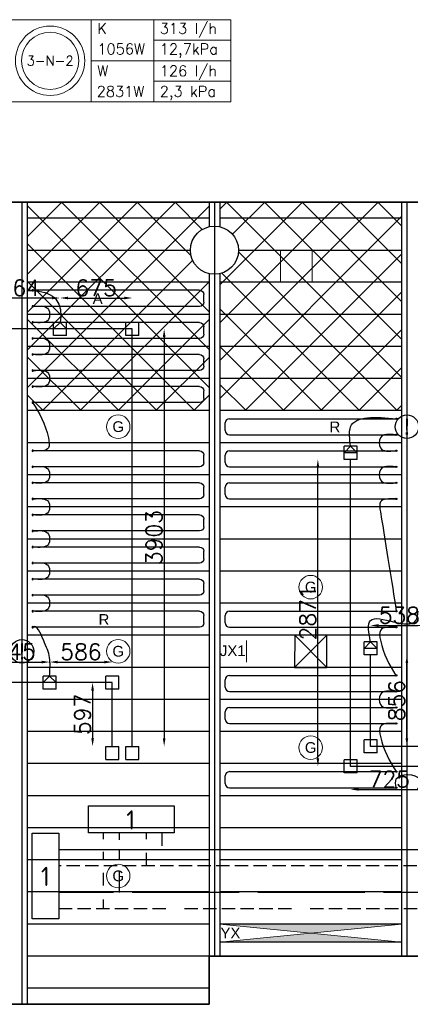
# Model space of a CAD drawing. Extents: x 7383 to 741080, y -570072 to -203000.
# Tile 13 of 32: x 511553 to 515206, y -265949 to -256744. Entities that reach past the tile are written whole.
import ezdxf
from ezdxf.enums import TextEntityAlignment as Align

# ---------------------------------------------------------------- set-up
doc = ezdxf.new("R2010")
doc.units = 0
doc.header["$LTSCALE"] = 25
for name, pattern in [('2322105', [47, 40, -7]), ('2322106', [47, 5, -2, 5, -2, 5, -2, 5, -2, 5, -2, 5, -7]), ('2322107', [2000, 1000, 1000]), ('2322108', [7, 5, -2])]:
    doc.linetypes.add(name, pattern=pattern)
doc.layers.get('0').update_dxf_attribs({"linetype": 'CONTINUOUS'})
doc.layers.get('DEFPOINTS').update_dxf_attribs({"linetype": 'CONTINUOUS'})
for name, color, linetype in [('000Vermogens2', 7, 'CONTINUOUS'), ('60', 7, 'CONTINUOUS'), ('KP-bandraster', 5, 'CONTINUOUS'), ('KP-koppelingen', 6, 'CONTINUOUS'), ('KP-leidingen(aanvoer)', 5, 'CONTINUOUS'), ('KP-leidingen(retour)', 1, 'CONTINUOUS'), ('KP-Lucht aanvoer', 6, 'CONTINUOUS'), ('KP-lucht centreline', 2, 'CONTINUOUS'), ('KP-maatvoering', 7, 'CONTINUOUS'), ('KP-Melders', 3, 'CONTINUOUS'), ('KP-Oppervlak', 3, 'CONTINUOUS'), ('KP-panelen', 1, 'CONTINUOUS'), ('KP-registers', 4, 'CONTINUOUS'), ('KP-slangen', 7, 'CONTINUOUS'), ('KP-tekst', 7, 'CONTINUOUS'), ('SYM-W', 7, 'CONTINUOUS'), ('WL5501--', 130, 'CONTINUOUS'), ('WL5502--', 130, 'CONTINUOUS'), ('WL561---_AANVOER', 10, 'CONTINUOUS'), ('WL561---_RETOUR', 10, 'CONTINUOUS')]:
    doc.layers.add(name, color=color, linetype=linetype)
for name, color, linetype, lineweight in [('KP-Aluminium', 8, 'CONTINUOUS', 18), ('KP-Lucht retour', 3, 'CONTINUOUS', 18), ('KP-Verlichting', 2, 'CONTINUOUS', 18)]:
    doc.layers.add(name, color=color, linetype=linetype, lineweight=lineweight)
doc.styles.add('arial', font='ARIAL.TTF')
doc.styles.add('ISO', font='ISO.SHX')
doc.styles.add('VERWOL-1', font='ROMANS.SHX')
doc.dimstyles.new('MARTIN', dxfattribs={"dimscale": 0, "dimtxt": 50, "dimasz": 75, "dimexe": 4, "dimexo": 4, "dimgap": 20, "dimtad": 1, "dimdec": 0, "dimrnd": 0.01, "dimzin": 1, "dimdsep": 46, "dimtxsty": 'VERWOL-1', "dimcen": -25, "dimdle": 1, "dimclrd": 7, "dimclre": 2, "dimclrt": 7, "dimadec": 0, "dimazin": 0, "dimtfac": 1, "dimtdec": 0, "dimtix": 1, "dimtofl": 0, "dimtmove": 0, "dimatfit": 3, "dimldrblk": 'OBLIQUE', "dimfxl": 0, "dimtvp": 33.333333, "dimtolj": 1, "dimtzin": 1, "dimarcsym": 0})

# ---------------------------------------------------------------- blocks, each defined once
blk = doc.blocks.new('Register A')
at = {"layer": 'KP-registers', "linetype": 'Continuous'}
for p, q in [((50, 115), (50, 185)), ((90, 225), (1644, 225)), ((90, 75), (1644, 75))]:
    blk.add_line(p, q, dxfattribs=at)
for centre in [(1650, 225), (1650, 75)]:
    blk.add_circle(centre, 6, dxfattribs=at)
for centre, start, end in [((90, 185), 90, 180), ((90, 115), 180, 270)]:
    blk.add_arc(centre, 40, start, end, dxfattribs=at)
blk = doc.blocks.new('*D1523')
at = {"layer": 'DEFPOINTS', "color": 0, "linetype": 'Continuous', "transparency": 16777216}
for p in [(512605.4, -259634.2), (512605.4, -263537.3), (512903.8, -263537.3)]:
    blk.add_point(p, dxfattribs=at)
at = {"layer": 'KP-maatvoering', "color": 7, "linetype": 'Continuous', "lineweight": -2, "transparency": 16777216}
blk.add_line((512903.8, -259709.2), (512903.8, -263462.3), dxfattribs=at)
at = {"layer": 'KP-maatvoering', "color": 7, "linetype": 'Continuous', "transparency": 16777216}
for points in [[(512891.3, -259709.2), (512916.3, -259709.2), (512903.8, -259634.2)], [(512891.3, -263462.3), (512916.3, -263462.3), (512903.8, -263537.3)]]:
    blk.add_solid(points, dxfattribs=at)
at = {"layer": 'KP-maatvoering', "color": 7, "linetype": 'Continuous', "transparency": 16777216, "insert": (512808.8, -261585.7), "char_height": 150, "attachment_point": 5, "rotation": 90, "style": 'VERWOL-1'}
blk.add_mtext('\\A1;3903', dxfattribs=at)
blk = doc.blocks.new('_OBLIQUE')
at = {"color": 0, "linetype": 'ByBlock'}
blk.add_line((-0.5, -0.5), (0.5, 0.5), dxfattribs=at)
blk = doc.blocks.new('*D1524')
at = {"layer": 'DEFPOINTS', "color": 0, "linetype": 'Continuous', "transparency": 16777216}
for p in [(512418.2, -262940.4), (512234.4, -263537.3), (512418.2, -263537.3)]:
    blk.add_point(p, dxfattribs=at)
at = {"layer": 'KP-maatvoering', "color": 7, "linetype": 'Continuous', "lineweight": -2, "transparency": 16777216}
blk.add_line((512234.4, -263015.4), (512234.4, -263462.3), dxfattribs=at)
at = {"layer": 'KP-maatvoering', "color": 7, "linetype": 'Continuous', "transparency": 16777216}
for points in [[(512221.9, -263015.4), (512246.9, -263015.4), (512234.4, -262940.4)], [(512221.9, -263462.3), (512246.9, -263462.3), (512234.4, -263537.3)]]:
    blk.add_solid(points, dxfattribs=at)
at = {"layer": 'KP-maatvoering', "color": 7, "linetype": 'Continuous', "transparency": 16777216, "insert": (512139.4, -263238.8), "char_height": 150, "attachment_point": 5, "rotation": 90, "style": 'VERWOL-1'}
blk.add_mtext('\\A1;597', dxfattribs=at)
blk = doc.blocks.new('*D1525')
at = {"layer": 'DEFPOINTS', "color": 0, "linetype": 'Continuous', "transparency": 16777216}
for p in [(512605.4, -259345.6), (511930.7, -259573.4), (512605.4, -259573.3)]:
    blk.add_point(p, dxfattribs=at)
at = {"layer": 'KP-maatvoering', "color": 7, "linetype": 'Continuous', "lineweight": -2, "transparency": 16777216}
blk.add_line((512005.7, -259345.6), (512530.4, -259345.6), dxfattribs=at)
at = {"layer": 'KP-maatvoering', "color": 7, "linetype": 'Continuous', "transparency": 16777216}
for points in [[(512005.7, -259333.1), (512005.7, -259358.1), (511930.7, -259345.6)], [(512530.4, -259333.1), (512530.4, -259358.1), (512605.4, -259345.6)]]:
    blk.add_solid(points, dxfattribs=at)
at = {"layer": 'KP-maatvoering', "color": 7, "linetype": 'Continuous', "transparency": 16777216, "insert": (512268, -259250.6), "char_height": 150, "attachment_point": 5, "style": 'VERWOL-1'}
blk.add_mtext('\\A1;675', dxfattribs=at)
blk = doc.blocks.new('*D1526')
at = {"layer": 'DEFPOINTS', "color": 0, "linetype": 'Continuous', "transparency": 16777216}
for p in [(511167, -259345.6), (511167, -259573.4), (511930.7, -259573.4)]:
    blk.add_point(p, dxfattribs=at)
at = {"layer": 'KP-maatvoering', "color": 7, "linetype": 'Continuous', "lineweight": -2, "transparency": 16777216}
blk.add_line((511855.7, -259345.6), (511242, -259345.6), dxfattribs=at)
at = {"layer": 'KP-maatvoering', "color": 7, "linetype": 'Continuous', "transparency": 16777216}
for points in [[(511242, -259333.1), (511242, -259358.1), (511167, -259345.6)], [(511855.7, -259333.1), (511855.7, -259358.1), (511930.7, -259345.6)]]:
    blk.add_solid(points, dxfattribs=at)
at = {"layer": 'KP-maatvoering', "color": 7, "linetype": 'Continuous', "transparency": 16777216, "insert": (511548.8, -259250.6), "char_height": 150, "attachment_point": 5, "style": 'VERWOL-1'}
blk.add_mtext('\\A1;764', dxfattribs=at)
blk = doc.blocks.new('*D1529')
at = {"layer": 'DEFPOINTS', "color": 0, "linetype": 'Continuous', "transparency": 16777216}
for p in [(511832.2, -262749), (511187.3, -262879.2), (511832.2, -262879.6)]:
    blk.add_point(p, dxfattribs=at)
at = {"layer": 'KP-maatvoering', "color": 7, "linetype": 'Continuous', "lineweight": -2, "transparency": 16777216}
blk.add_line((511262.3, -262749), (511757.2, -262749), dxfattribs=at)
at = {"layer": 'KP-maatvoering', "color": 7, "linetype": 'Continuous', "transparency": 16777216}
for points in [[(511262.3, -262736.5), (511262.3, -262761.5), (511187.3, -262749)], [(511757.2, -262736.5), (511757.2, -262761.5), (511832.2, -262749)]]:
    blk.add_solid(points, dxfattribs=at)
at = {"layer": 'KP-maatvoering', "color": 7, "linetype": 'Continuous', "transparency": 16777216, "insert": (511509.7, -262654), "char_height": 150, "attachment_point": 5, "style": 'VERWOL-1'}
blk.add_mtext('\\A1;645', dxfattribs=at)
blk = doc.blocks.new('*D1530')
at = {"layer": 'DEFPOINTS', "color": 0, "linetype": 'Continuous', "transparency": 16777216}
for p in [(512418.2, -262749), (511832.2, -262879.6), (512418.2, -262940.4)]:
    blk.add_point(p, dxfattribs=at)
at = {"layer": 'KP-maatvoering', "color": 7, "linetype": 'Continuous', "lineweight": -2, "transparency": 16777216}
blk.add_line((511907.2, -262749), (512343.2, -262749), dxfattribs=at)
at = {"layer": 'KP-maatvoering', "color": 7, "linetype": 'Continuous', "transparency": 16777216}
for points in [[(511907.2, -262736.5), (511907.2, -262761.5), (511832.2, -262749)], [(512343.2, -262736.5), (512343.2, -262761.5), (512418.2, -262749)]]:
    blk.add_solid(points, dxfattribs=at)
at = {"layer": 'KP-maatvoering', "color": 7, "linetype": 'Continuous', "transparency": 16777216, "insert": (512125.2, -262654), "char_height": 150, "attachment_point": 5, "style": 'VERWOL-1'}
blk.add_mtext('\\A1;586', dxfattribs=at)
blk = doc.blocks.new('*D1535')
at = {"layer": 'DEFPOINTS', "color": 0, "linetype": 'Continuous', "transparency": 16777216}
for p in [(514834.2, -262681.7), (515173.6, -262681.7), (514895, -263538)]:
    blk.add_point(p, dxfattribs=at)
at = {"layer": 'KP-maatvoering', "color": 7, "linetype": 'Continuous', "lineweight": -2, "transparency": 16777216}
blk.add_line((515173.6, -263463), (515173.6, -262756.7), dxfattribs=at)
at = {"layer": 'KP-maatvoering', "color": 7, "linetype": 'Continuous', "transparency": 16777216}
for points in [[(515161.1, -262756.7), (515186.1, -262756.7), (515173.6, -262681.7)], [(515161.1, -263463), (515186.1, -263463), (515173.6, -263538)]]:
    blk.add_solid(points, dxfattribs=at)
at = {"layer": 'KP-maatvoering', "color": 7, "linetype": 'Continuous', "transparency": 16777216, "insert": (515078.6, -263109.8), "char_height": 150, "attachment_point": 5, "rotation": 90, "style": 'VERWOL-1'}
blk.add_mtext('\\A1;856', dxfattribs=at)
blk = doc.blocks.new('*D1536')
at = {"layer": 'DEFPOINTS', "color": 0, "linetype": 'Continuous', "transparency": 16777216}
for p in [(514341.3, -260853.9), (514647, -260853.9), (514647, -263725.2)]:
    blk.add_point(p, dxfattribs=at)
at = {"layer": 'KP-maatvoering', "color": 7, "linetype": 'Continuous', "lineweight": -2, "transparency": 16777216}
blk.add_line((514341.3, -263650.2), (514341.3, -260928.9), dxfattribs=at)
at = {"layer": 'KP-maatvoering', "color": 7, "linetype": 'Continuous', "transparency": 16777216}
for points in [[(514328.8, -260928.9), (514353.8, -260928.9), (514341.3, -260853.9)], [(514328.8, -263650.2), (514353.8, -263650.2), (514341.3, -263725.2)]]:
    blk.add_solid(points, dxfattribs=at)
at = {"layer": 'KP-maatvoering', "color": 7, "linetype": 'Continuous', "transparency": 16777216, "insert": (514246.3, -262289.5), "char_height": 150, "attachment_point": 5, "rotation": 90, "style": 'VERWOL-1'}
blk.add_mtext('\\A1;2871', dxfattribs=at)
blk = doc.blocks.new('*D1537')
at = {"layer": 'DEFPOINTS', "color": 0, "linetype": 'Continuous', "transparency": 16777216}
for p in [(514647, -263725.2), (515371.7, -263725.2), (515371.7, -263939.2)]:
    blk.add_point(p, dxfattribs=at)
at = {"layer": 'KP-maatvoering', "color": 7, "linetype": 'Continuous', "lineweight": -2, "transparency": 16777216}
blk.add_line((514722, -263939.2), (515296.7, -263939.2), dxfattribs=at)
at = {"layer": 'KP-maatvoering', "color": 7, "linetype": 'Continuous', "transparency": 16777216}
for points in [[(514722, -263926.7), (514722, -263951.7), (514647, -263939.2)], [(515296.7, -263926.7), (515296.7, -263951.7), (515371.7, -263939.2)]]:
    blk.add_solid(points, dxfattribs=at)
at = {"layer": 'KP-maatvoering', "color": 7, "linetype": 'Continuous', "transparency": 16777216, "insert": (515009.3, -263844.2), "char_height": 150, "attachment_point": 5, "style": 'VERWOL-1'}
blk.add_mtext('\\A1;725', dxfattribs=at)
blk = doc.blocks.new('*D1538')
at = {"layer": 'DEFPOINTS', "color": 0, "linetype": 'Continuous', "transparency": 16777216}
for p in [(515371.7, -262407.1), (514834.2, -263538), (515371.7, -263538)]:
    blk.add_point(p, dxfattribs=at)
at = {"layer": 'KP-maatvoering', "color": 7, "linetype": 'Continuous', "lineweight": -2, "transparency": 16777216}
blk.add_line((514909.2, -262407.1), (515296.7, -262407.1), dxfattribs=at)
at = {"layer": 'KP-maatvoering', "color": 7, "linetype": 'Continuous', "transparency": 16777216}
for points in [[(514909.2, -262394.6), (514909.2, -262419.6), (514834.2, -262407.1)], [(515296.7, -262394.6), (515296.7, -262419.6), (515371.7, -262407.1)]]:
    blk.add_solid(points, dxfattribs=at)
at = {"layer": 'KP-maatvoering', "color": 7, "linetype": 'Continuous', "transparency": 16777216, "insert": (515102.9, -262312.1), "char_height": 150, "attachment_point": 5, "style": 'VERWOL-1'}
blk.add_mtext('\\A1;538', dxfattribs=at)

msp = doc.modelspace()

# ---------------------------------------------------------------- hatches: boundary and pattern name
at = {"layer": 'KP-Aluminium', "linetype": 'Continuous'}
h = msp.add_hatch(dxfattribs=at)
h.set_pattern_fill('ANSI37', color=256, scale=2000)
h.set_pattern_definition([(45, (310243.74, -21393.04), (-176.7767, 176.7767), []), (135, (310243.74, -21393.04), (-176.7767, -176.7767), [])])
h.paths.add_polyline_path([(513323.9, -258598.8), (513323.9, -258448.8), (511623.9, -258448.8), (511623.9, -258598.8)])
h.paths.add_polyline_path([(513148.9, -258898.8, -0.350001), (513323.9, -258679.4), (513323.9, -258598.8), (511623.9, -258598.8), (511623.9, -258898.8)])
h.paths.add_polyline_path([(511623.9, -258898.8), (511623.9, -259198.8), (513323.9, -259198.8), (513323.9, -259118.1, -0.350001), (513148.9, -258898.8)])
h.paths.add_polyline_path([(511623.9, -259198.8), (511623.9, -259498.8), (513323.9, -259498.8), (513323.9, -259198.8)])
h.paths.add_polyline_path([(513323.9, -259798.8), (513323.9, -259498.8), (511623.9, -259498.8), (511623.9, -259798.8)])
h.paths.add_polyline_path([(513323.9, -260098.8), (513323.9, -259798.8), (511623.9, -259798.8), (511623.9, -260098.8)])
h.paths.add_polyline_path([(513323.9, -260398.8), (513323.9, -260098.8), (511623.9, -260098.8), (511623.9, -260398.8)])
h = msp.add_hatch(dxfattribs=at)
h.set_pattern_fill('ANSI37', color=256, scale=2000)
h.set_pattern_definition([(45, (317443.74, -21393.04), (-176.7767, 176.7767), []), (135, (317443.74, -21393.04), (-176.7767, -176.7767), [])])
h.paths.add_polyline_path([(515123.9, -258448.8), (513423.9, -258448.8), (513423.9, -258598.8), (515123.9, -258598.8)])
h.paths.add_polyline_path([(515123.9, -258598.8), (513423.9, -258598.8), (513423.9, -258679.4, -0.350001), (513598.9, -258898.8), (515123.9, -258898.8)])
h.paths.add_polyline_path([(515123.9, -258898.8), (513598.9, -258898.8, -0.350001), (513423.9, -259118.1), (513423.9, -259198.8), (515123.9, -259198.8)])
h.paths.add_polyline_path([(515123.9, -259198.8), (513423.9, -259198.8), (513423.9, -259498.8), (515123.9, -259498.8)])
h.paths.add_polyline_path([(515123.9, -259498.8), (513423.9, -259498.8), (513423.9, -259798.8), (515123.9, -259798.8)])
h.paths.add_polyline_path([(515123.9, -259798.8), (513423.9, -259798.8), (513423.9, -260098.8), (515123.9, -260098.8)])
h.paths.add_polyline_path([(515123.9, -260098.8), (513423.9, -260098.8), (513423.9, -260398.8), (515123.9, -260398.8)])
at = {"layer": 'KP-Verlichting', "linetype": 'Continuous'}
h = msp.add_hatch(color=256, dxfattribs=at)
h.dxf.hatch_style = 1
h.paths.add_polyline_path([(513423.9, -265198.8), (514273.9, -265283.8), (515123.9, -265198.8)])
h.paths.add_polyline_path([(515123.9, -265368.8), (514273.9, -265283.8), (513423.9, -265368.8)])

# ---------------------------------------------------------------- linework, layer by layer
at = {"layer": '000Vermogens2', "linetype": 'Continuous', "lineweight": 0}
for p, q in [((511453.3, -256743.7), (513526.2, -256743.7)), ((512221.2, -256743.7), (512221.2, -257511.5)), ((512806.5, -257127.6), (512806.5, -256743.7)), ((513526.2, -256743.7), (513526.2, -257511.5)), ((512806.5, -256935.6), (513526.2, -256935.6)), ((512221.2, -257127.6), (513526.2, -257127.6)), ((512806.5, -257127.6), (512806.5, -257511.5)), ((512806.5, -257319.6), (513526.2, -257319.6)), ((511453.3, -257511.5), (513526.2, -257511.5))]:
    msp.add_line(p, q, dxfattribs=at)
for radius in [324.2, 267.6]:
    msp.add_circle((511837.3, -257127.6), radius, dxfattribs=at)
at = {"layer": 'KP-bandraster', "linetype": 'Continuous'}
for p, q in [((511623.9, -258448.8), (511623.9, -265948.8)), ((513323.9, -258448.8), (513323.9, -258679.4)), ((513423.9, -258448.8), (513423.9, -258679.4)), ((515123.9, -258448.8), (515123.9, -265498.8)), ((513323.9, -259118.1), (513323.9, -265498.8)), ((513423.9, -259118.1), (513423.9, -265498.8))]:
    msp.add_line(p, q, dxfattribs=at)
msp.add_circle((513373.9, -258898.8), 225, dxfattribs=at)
at = {"layer": 'KP-koppelingen', "linetype": 'Continuous'}
for p, q in [((511869.8, -259695), (511869.9, -259573.4)), ((511991.5, -259573.4), (511869.9, -259573.4)), ((511869.9, -259634.2), (511930.7, -259573.4)), ((511930.7, -259573.4), (511991.5, -259634.2)), ((511991.5, -259695), (511991.5, -259573.4)), ((512544.6, -259695), (512544.6, -259573.3)), ((512666.2, -259573.3), (512544.6, -259573.3)), ((512666.2, -259695), (512666.2, -259573.3)), ((511991.5, -259634.2), (511869.9, -259634.2)), ((511991.5, -259695), (511869.8, -259695)), ((512666.2, -259695), (512544.6, -259695)), ((514586.2, -260853.9), (514586.2, -260732.2)), ((514707.8, -260732.3), (514586.2, -260732.2)), ((514586.2, -260793.1), (514647, -260732.3)), ((514647, -260732.3), (514707.8, -260793.1)), ((514707.8, -260853.9), (514707.8, -260732.3)), ((514707.8, -260793.1), (514586.2, -260793.1)), ((514707.8, -260853.9), (514586.2, -260853.9)), ((514773.4, -262681.7), (514773.4, -262560)), ((514895, -262560.1), (514773.4, -262560)), ((514773.4, -262620.9), (514834.2, -262560.1)), ((514895, -262620.9), (514773.4, -262620.9)), ((514834.2, -262560.1), (514895, -262620.9)), ((514895, -262681.7), (514895, -262560.1)), ((514895, -262681.7), (514773.4, -262681.7)), ((511771.3, -263001.2), (511771.4, -262879.6)), ((511771.3, -262940.4), (511832.2, -262879.6)), ((511893, -262879.6), (511771.4, -262879.6)), ((511832.2, -262879.6), (511893, -262940.4)), ((511893, -263001.2), (511893, -262879.6)), ((512357.4, -263001.2), (512357.4, -262879.5)), ((512479, -262879.5), (512357.4, -262879.5)), ((512479, -263001.2), (512479, -262879.5)), ((511893, -262940.4), (511771.3, -262940.4)), ((511893, -263001.2), (511771.3, -263001.2)), ((512479, -263001.2), (512357.4, -263001.2)), ((512357.4, -263658.9), (512357.4, -263537.3)), ((512357.4, -263537.3), (512479, -263537.3)), ((512479, -263659), (512479, -263537.3)), ((512544.6, -263658.9), (512544.6, -263537.3)), ((512544.6, -263537.3), (512666.2, -263537.3)), ((512666.2, -263659), (512666.2, -263537.3)), ((514773.4, -263598.8), (514773.4, -263477.2)), ((514895, -263477.2), (514773.4, -263477.2)), ((514895, -263598.8), (514895, -263477.2)), ((514895, -263598.8), (514773.4, -263598.8)), ((512357.4, -263658.9), (512479, -263659)), ((512544.6, -263658.9), (512666.2, -263659)), ((514586.2, -263786), (514586.2, -263664.4)), ((514707.8, -263664.4), (514586.2, -263664.4)), ((514707.8, -263786), (514707.8, -263664.4)), ((514707.8, -263786), (514586.2, -263786))]:
    msp.add_line(p, q, dxfattribs=at)
at = {"layer": 'KP-leidingen(aanvoer)', "linetype": 'Continuous'}
for p, q in [((512605.4, -259634.2), (510177, -259633.9)), ((512605.4, -263537.3), (512605.4, -259634.2)), ((514834.2, -263538), (514834.2, -262681.7)), ((515371.7, -263538), (514834.2, -263538))]:
    msp.add_line(p, q, dxfattribs=at)
at = {"layer": 'KP-leidingen(retour)', "linetype": 'Continuous'}
for p, q in [((514647, -263725.2), (514647, -260853.9)), ((512418.2, -262940.4), (510151.4, -262940.1)), ((512418.2, -263537.3), (512418.2, -262940.4)), ((515371.7, -263725.2), (514647, -263725.2))]:
    msp.add_line(p, q, dxfattribs=at)
at = {"layer": 'KP-Lucht aanvoer', "linetype": 'Continuous'}
for p, q in [((514124.2, -262498.8), (514124, -262798.8)), ((514124, -262798.8), (514423.9, -262498.8)), ((514423.9, -262498.8), (514124.2, -262498.8)), ((514124.2, -262498.8), (514424, -262798.8)), ((514424, -262798.8), (514423.9, -262498.8)), ((514124, -262798.8), (514424, -262798.8))]:
    msp.add_line(p, q, dxfattribs=at)
at = {"layer": 'KP-lucht centreline', "linetype": 'Continuous'}
for p, q in [((511573.9, -258448.8), (511573.9, -265948.8)), ((513373.9, -258448.8), (513373.9, -265498.8)), ((515173.9, -258448.8), (515173.9, -265498.8))]:
    msp.add_line(p, q, dxfattribs=at)
at = {"layer": 'KP-Lucht retour', "linetype": 'Continuous'}
for p, q in [((513990.6, -258898.8), (513990.3, -259198.8)), ((514286.4, -258898.8), (513990.6, -258898.8)), ((514286.7, -259198.8), (514286.4, -258898.8)), ((513990.3, -259198.8), (514218.3, -259198.8)), ((514218.3, -259198.8), (514286.7, -259198.8))]:
    msp.add_line(p, q, dxfattribs=at)
at = {"layer": 'KP-Melders', "linetype": 'Continuous'}
for centre in [(515173.9, -260548.8), (511573.9, -262648.8)]:
    msp.add_circle(centre, 110, dxfattribs=at)
at = {"layer": 'KP-Oppervlak', "linetype": 'Continuous'}
for p, q in [((575023.9, -258448.8), (505723.9, -258448.8)), ((505723.9, -258448.8), (575023.9, -258448.8)), ((513323.9, -265948.8), (513323.9, -265498.8)), ((513323.9, -265498.8), (524224.1, -265498.8)), ((516023.9, -265498.8), (513323.9, -265498.8)), ((513323.9, -265498.8), (513323.9, -265948.8)), ((505723.9, -265948.8), (513323.9, -265948.8)), ((513323.9, -265948.8), (505723.9, -265948.8))]:
    msp.add_line(p, q, dxfattribs=at)
at = {"layer": 'KP-panelen', "linetype": 'Continuous'}
for p, q in [((513323.9, -258598.8), (511623.9, -258598.8)), ((515123.9, -258598.8), (513423.9, -258598.8)), ((511623.9, -258898.8), (513148.9, -258898.8)), ((513598.9, -258898.8), (515123.9, -258898.8)), ((513323.9, -259198.8), (511623.9, -259198.8)), ((515123.9, -259198.8), (513423.9, -259198.8)), ((513323.9, -259498.8), (511623.9, -259498.8)), ((515123.9, -259498.8), (513423.9, -259498.8)), ((513323.9, -259798.8), (511623.9, -259798.8)), ((515123.9, -259798.8), (513423.9, -259798.8)), ((513323.9, -260098.8), (511623.9, -260098.8)), ((515123.9, -260098.8), (513423.9, -260098.8)), ((513323.9, -260398.8), (511623.9, -260398.8)), ((515123.9, -260398.8), (513423.9, -260398.8)), ((513323.9, -260698.8), (511623.9, -260698.8)), ((515123.9, -260698.8), (513423.9, -260698.8)), ((513323.9, -260998.8), (511623.9, -260998.8)), ((515123.9, -260998.8), (513423.9, -260998.8)), ((513323.9, -261298.8), (511623.9, -261298.8)), ((515123.9, -261298.8), (513423.9, -261298.8)), ((513323.9, -261598.8), (511623.9, -261598.8)), ((515123.9, -261598.8), (513423.9, -261598.8)), ((513323.9, -261898.8), (511623.9, -261898.8)), ((515123.9, -261898.8), (513423.9, -261898.8)), ((513323.9, -262198.8), (511623.9, -262198.8)), ((515123.9, -262198.8), (513423.9, -262198.8)), ((513323.9, -262498.8), (511623.9, -262498.8)), ((515123.9, -262498.8), (513423.9, -262498.8)), ((513323.9, -262798.8), (511623.9, -262798.8)), ((515123.9, -262798.8), (513423.9, -262798.8)), ((513323.9, -263098.8), (511623.9, -263098.8)), ((515123.9, -263098.8), (513423.9, -263098.8)), ((513323.9, -263398.8), (511623.9, -263398.8)), ((515123.9, -263398.8), (513423.9, -263398.8)), ((513323.9, -263698.8), (511623.9, -263698.8)), ((515123.9, -263698.8), (513423.9, -263698.8)), ((513323.9, -263998.8), (511623.9, -263998.8)), ((515123.9, -263998.8), (513423.9, -263998.8)), ((513323.9, -264298.8), (511623.9, -264298.8)), ((515123.9, -264298.8), (513423.9, -264298.8)), ((513323.9, -264598.8), (511623.9, -264598.8)), ((515123.9, -264598.8), (513423.9, -264598.8)), ((513323.9, -264898.8), (511623.9, -264898.8)), ((515123.9, -264898.8), (513423.9, -264898.8)), ((513323.9, -265198.8), (511623.9, -265198.8)), ((515123.9, -265198.8), (513423.9, -265198.8)), ((515123.9, -265198.8), (513423.9, -265198.8)), ((515123.9, -265368.8), (513423.9, -265368.8)), ((515123.9, -265368.8), (513423.9, -265368.8)), ((513323.9, -265498.8), (511623.9, -265498.8)), ((513323.9, -265798.8), (511623.9, -265798.8))]:
    msp.add_line(p, q, dxfattribs=at)
at = {"layer": 'KP-slangen', "linetype": 'Continuous'}
for points in [[(511673.9, -259273.8), (511879.1, -259345.3), (511935.8, -259470.9), (511930.7, -259573.4)], [(511679.9, -259423.8), (511821.6, -259452.7), (511821.6, -259545.4), (511679.9, -259573.8)], [(511679.9, -259723.8), (511821.6, -259752.7), (511821.6, -259845.4), (511679.9, -259873.8)], [(511679.9, -260023.8), (511821.6, -260052.7), (511821.6, -260145.4), (511679.9, -260173.8)], [(511673.9, -260323.8), (511821.6, -260652.7), (511821.6, -260745.4), (511679.9, -260773.8)], [(514647, -260732.3), (514647, -260551.4), (515073.9, -260473.8)], [(515067.9, -260623.8), (514926.2, -260652.7), (514926.2, -260745.4), (515067.9, -260773.8)], [(511679.9, -260923.8), (511821.6, -260952.7), (511821.6, -261045.4), (511679.9, -261073.8)], [(515067.9, -260923.8), (514926.2, -260952.7), (514926.2, -261045.4), (515067.9, -261073.8)], [(511679.9, -261223.8), (511821.6, -261252.7), (511821.6, -261345.4), (511679.9, -261373.8)], [(515067.9, -261223.8), (514926.2, -261252.7), (514926.2, -261345.4), (515074.7, -262273.8)], [(511679.9, -261523.8), (511821.6, -261552.7), (511821.6, -261645.4), (511679.9, -261673.8)], [(511679.9, -261823.8), (511821.6, -261852.7), (511821.6, -261945.4), (511679.9, -261973.8)], [(511679.9, -262123.8), (511821.6, -262152.7), (511821.6, -262245.4), (511679.9, -262273.8)], [(514834.2, -262560.1), (514834.2, -262359.9), (515258.2, -262359.9), (515279.9, -262273.8)], [(511832.2, -262879.6), (511832.2, -262707.3), (511774.4, -262542.7), (511673.9, -262423.8), (511666.8, -262430.7)], [(515067.9, -262423.8), (514926.2, -262452.7), (514926.2, -262545.4), (515068.7, -262873.8)], [(515067.9, -263023.8), (514926.2, -263052.7), (514926.2, -263145.4), (515067.9, -263173.8)], [(515067.9, -263323.8), (514926.2, -263352.7), (514926.2, -263445.4), (515074.7, -263773.8)], [(515074.7, -263923.8), (515074.7, -263842.3), (515289.1, -263842.3), (515274, -263937.5)]]:
    msp.add_spline(points, degree=3, dxfattribs=at)
at = {"layer": 'KP-Verlichting', "linetype": 'Continuous'}
for p, q in [((513673.9, -262548.8), (513673.9, -262748.8)), ((513423.9, -265368.8), (515123.9, -265198.8)), ((513423.9, -265198.8), (515123.9, -265368.8)), ((513423.9, -265368.8), (515123.9, -265198.8)), ((513423.9, -265198.8), (515123.9, -265368.8)), ((513423.9, -265198.8), (513423.9, -265368.8)), ((515123.9, -265198.8), (515123.9, -265368.8))]:
    msp.add_line(p, q, dxfattribs=at)
for centre in [(512473.9, -260548.8), (514273.9, -262048.8), (512473.9, -262648.8), (514273.9, -263548.8), (512473.9, -264748.8)]:
    msp.add_circle(centre, 110, dxfattribs=at)
at = {"layer": 'SYM-W', "color": 2, "linetype": 'Continuous'}
for p, q in [((512196.3, -264344.5), (512196.3, -264094.5)), ((512196.3, -264094.5), (512996.3, -264094.5)), ((512996.3, -264094.5), (512996.3, -264344.5)), ((512996.3, -264344.5), (512196.3, -264344.5))]:
    msp.add_line(p, q, dxfattribs=at)
msp.add_lwpolyline([(511918.6, -264348.6), (511918.6, -265148.6), (511668.6, -265148.6), (511668.6, -264348.6)], close=True, dxfattribs=at)
at = {"layer": 'WL5501--', "linetype": '2322105'}
for p, q in [((512485.8, -264409.6), (512485.8, -264344.5)), ((512485.8, -264598.3), (512485.8, -264509.1)), ((512485.8, -264903.1), (512485.8, -264708.2)), ((520654.1, -264903.1), (511918.6, -264903.1))]:
    msp.add_line(p, q, dxfattribs=at)
at = {"layer": 'WL5502--', "linetype": '2322106'}
for p, q in [((512335.8, -264404.5), (512335.8, -264344.5)), ((512335.8, -264593.2), (512335.8, -264524.6)), ((512335.8, -264838.5), (512335.8, -264718.4)), ((512335.8, -265053.1), (512335.8, -264968.9)), ((511918.6, -265053.1), (521149.8, -265053.1))]:
    msp.add_line(p, q, dxfattribs=at)
at = {"layer": 'WL561---_AANVOER', "linetype": '2322107'}
for p, q in [((512885.8, -264467.5), (512885.8, -264344.5)), ((523753.8, -264503.1), (511918.6, -264503.1))]:
    msp.add_line(p, q, dxfattribs=at)
at = {"layer": 'WL561---_RETOUR', "linetype": '2322108'}
for p, q in [((512735.8, -264344.5), (512735.8, -264404.5)), ((512735.8, -264533.2), (512735.8, -264653.1)), ((535040.4, -264653.1), (511918.6, -264653.1))]:
    msp.add_line(p, q, dxfattribs=at)

# ---------------------------------------------------------------- block references
at = {"layer": 'KP-registers', "linetype": 'Continuous', "xscale": -1}
for p in [(513323.9, -259498.8), (513323.9, -259798.8), (513323.9, -260098.8), (513323.9, -260398.8), (513323.9, -260998.8), (513323.9, -261298.8), (513323.9, -261598.8), (513323.9, -261898.8), (513323.9, -262198.8), (513323.9, -262498.8)]:
    msp.add_blockref('Register A', p, dxfattribs=at)
at = {"layer": 'KP-registers', "linetype": 'Continuous'}
for p in [(513423.9, -260698.8), (513423.9, -260998.8), (513423.9, -261298.8), (513424.7, -262498.8), (513424.7, -263098.8), (513424.7, -263398.8), (513424.7, -263998.8)]:
    msp.add_blockref('Register A', p, dxfattribs=at)

# ---------------------------------------------------------------- texts
at = {"layer": '000Vermogens2', "linetype": 'Continuous', "lineweight": 0, "style": 'VERWOL-1'}
for s, p in [('K', (512279, -256875.7)), ('313 l/h', (512862.7, -256875.7)), ('1056W', (512279, -257067.7)), ('12,7kPa', (512862.7, -257067.7)), ('W', (512279, -257272.1)), ('126 l/h', (512862.7, -257272.1)), ('2831W', (512272.9, -257464)), ('2,3 kPa', (512862.7, -257464))]:
    msp.add_text(s, height=100, dxfattribs=at).set_placement(p)
msp.add_text('3-N-2', height=90, dxfattribs=at).set_placement((511837.3, -257127.6), align=Align.MIDDLE_CENTER)
at = {"layer": '60', "color": 1, "linetype": 'Continuous', "style": 'ISO'}
for p in [(512550, -264314.2), (511752, -264843.1)]:
    msp.add_text('1', height=180, dxfattribs=at).set_placement(p)
at = {"layer": 'KP-Melders', "linetype": 'Continuous', "char_height": 150, "attachment_point": 5, "style": 'arial'}
for insert in [(515173.9, -260548.8), (511573.9, -262648.8)]:
    msp.add_mtext('\\A1;!', dxfattribs=dict(at, insert=insert))
at = {"layer": 'KP-tekst', "linetype": 'Continuous', "char_height": 100, "attachment_point": 5, "style": 'arial'}
for s, insert in [('\\A1;A', (512281.9, -259350.8)), ('\\A1;R', (514500.7, -260550.8)), ('\\A1;R', (512340.8, -262350.8))]:
    msp.add_mtext(s, dxfattribs=dict(at, insert=insert))
at = {"layer": 'KP-Verlichting', "linetype": 'Continuous', "char_height": 100, "attachment_point": 5, "style": 'arial'}
for s, insert in [('\\A1;G', (512473.9, -260548.8)), ('\\A1;G', (514273.9, -262048.8)), ('\\A1;G', (512473.9, -262648.8)), ('\\A1;JX1', (513545.1, -262643.7)), ('\\A1;G', (514273.9, -263548.8)), ('\\A1;G', (512473.9, -264748.8)), ('\\A1;YX', (513523.5, -265282.4))]:
    msp.add_mtext(s, dxfattribs=dict(at, insert=insert))

# ---------------------------------------------------------------- dimensions: what is measured, and where the dimension line sits
at = {"layer": 'KP-maatvoering', "linetype": 'Continuous'}
for base, p1, p2, picture, middle in [((511167, -259345.6), (511930.7, -259573.4), (511167, -259573.4), '*D1526', (511548.8, -259250.6)), ((512605.4, -259345.6), (511930.7, -259573.4), (512605.4, -259573.3), '*D1525', (512268, -259250.6)), ((515371.6864, -262407.1362), (514834.184, -263537.9825), (515371.6864, -263537.9825), '*D1538', (515102.9352, -262312.1362)), ((511832.2, -262749), (511187.3, -262879.2), (511832.2, -262879.6), '*D1529', (511509.7, -262654)), ((512418.2, -262749), (511832.2, -262879.6), (512418.2, -262940.4), '*D1530', (512125.2, -262654)), ((515371.7, -263939.2), (514647, -263725.2), (515371.7, -263725.2), '*D1537', (515009.3, -263844.2))]:
    dim = msp.add_linear_dim(base=base, p1=p1, p2=p2, dimstyle='MARTIN', override={"dimscale": 1, "dimtxt": 150, "dimse1": 1, "dimse2": 1}, dxfattribs=at)
    dim.commit()
    dim.dimension.update_dxf_attribs({"geometry": picture, "text_midpoint": middle})
for base, p1, p2, picture, middle in [((512903.8, -263537.3), (512605.4, -259634.2), (512605.4, -263537.3), '*D1523', (512808.8, -261585.7)), ((514341.3, -260853.9), (514647, -263725.2), (514647, -260853.9), '*D1536', (514246.3, -262289.5)), ((515173.6, -262681.7), (514895, -263538), (514834.2, -262681.7), '*D1535', (515078.6, -263109.8)), ((512234.4, -263537.3), (512418.2, -262940.4), (512418.2, -263537.3), '*D1524', (512139.4, -263238.8))]:
    dim = msp.add_linear_dim(base=base, p1=p1, p2=p2, angle=90, dimstyle='MARTIN', override={"dimscale": 1, "dimtxt": 150, "dimse1": 1, "dimse2": 1}, dxfattribs=at)
    dim.commit()
    dim.dimension.update_dxf_attribs({"geometry": picture, "text_midpoint": middle})

doc.saveas('drawing.dxf')
